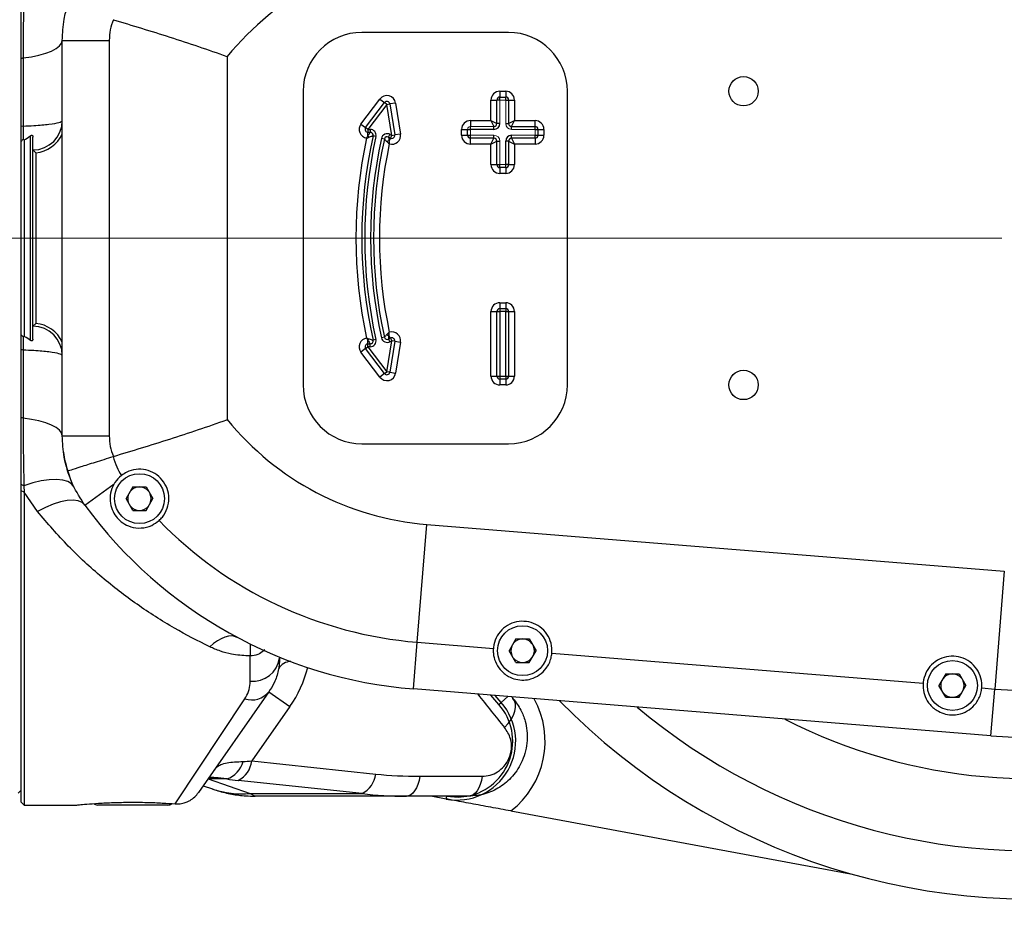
# Model space of a CAD drawing. Header units: millimetres. Extents: x -7 to 844, y 0 to 594.
# Tile 111 of 137: x 537 to 593, y 165 to 216. Entities that reach past the tile are written whole.
import ezdxf

# ---------------------------------------------------------------- set-up
doc = ezdxf.new("R2010")
doc.units = ezdxf.units.MM
doc.styles.add('SLDTEXTSTYLE2', font='HYSWLONGFANGSONG.TTF', dxfattribs={"bigfont": 'bigfont'})
doc.styles.add('SLDTEXTSTYLE3', font='HYSWLONGFANGSONG.TTF')
doc.dimstyles.new('SLDDIMSTYLE14', dxfattribs={"dimtxt": 9.875366, "dimasz": 4.884615, "dimexe": 0, "dimexo": 0.0625, "dimgap": 2.468842, "dimtad": 0, "dimtih": 1, "dimtoh": 1, "dimlfac": 5, "dimrnd": 1e-09, "dimzin": 12, "dimdsep": 46, "dimtxsty": 'SLDTEXTSTYLE3', "dimblk1": 'NONE', "dimblk2": 'NONE', "dimsah": 1, "dimcen": 0, "dimadec": 0, "dimazin": 3, "dimtfac": 1, "dimtdec": 3, "dimtmove": 0, "dimatfit": 3, "dimldrblk": 'NONE', "dimfxl": 1, "dimfrac": 2, "dimtolj": 1, "dimtzin": 12, "dimarcsym": 0})
doc.dimstyles.new('SLDDIMSTYLE5', dxfattribs={"dimtxt": 9.875366, "dimasz": 4.884615, "dimexe": 0, "dimexo": 0.0625, "dimgap": 2.468842, "dimtad": 2, "dimlfac": 3, "dimrnd": 1e-09, "dimzin": 12, "dimdsep": 46, "dimtxsty": 'SLDTEXTSTYLE3', "dimsah": 1, "dimcen": 0.09, "dimadec": 0, "dimazin": 3, "dimtfac": 1, "dimtdec": 3, "dimtmove": 0, "dimatfit": 0, "dimfxl": 1, "dimfrac": 2, "dimtolj": 1, "dimtzin": 12, "dimarcsym": 0})
doc.dimstyles.new('SLDDIMSTYLE8', dxfattribs={"dimtxt": 9.875366, "dimasz": 4.884615, "dimexe": 0, "dimexo": 0.0625, "dimgap": 2.468842, "dimtad": 0, "dimtih": 1, "dimtoh": 1, "dimlfac": 3, "dimrnd": 1e-09, "dimzin": 12, "dimdsep": 46, "dimtxsty": 'SLDTEXTSTYLE3', "dimblk1": 'NONE', "dimblk2": 'NONE', "dimsah": 1, "dimcen": 0, "dimadec": 0, "dimazin": 3, "dimtol": 1, "dimtp": 0.015, "dimtfac": 1, "dimtdec": 3, "dimtmove": 0, "dimatfit": 3, "dimldrblk": 'NONE', "dimfxl": 1, "dimfrac": 2, "dimtolj": 1, "dimtzin": 12, "dimarcsym": 0})

# ---------------------------------------------------------------- blocks, each defined once
blk = doc.blocks.new('_D_20')
at = {"color": 7, "linetype": 'Continuous', "lineweight": 18}
for p, q in [((511.823, 209.279), (511.823, 152.709)), ((517.157, 207.123), (517.157, 152.709)), ((511.823, 153.709), (502.43, 153.709)), ((511.823, 153.709), (517.157, 153.709)), ((517.157, 153.709), (530.137, 153.709))]:
    blk.add_line(p, q, dxfattribs=at)
for points in [[(511.823, 153.709), (506.939, 154.46), (506.939, 152.957)], [(517.157, 153.709), (522.041, 152.957), (522.041, 154.46)]]:
    blk.add_solid(points, dxfattribs=at)
at = {"color": 7, "linetype": 'Continuous', "lineweight": 18, "insert": (521.493, 165.646), "char_height": 9.2604, "attachment_point": 1, "style": 'SLDTEXTSTYLE3'}
blk.add_mtext('16', dxfattribs=at)
blk = doc.blocks.new('SW_CENTERMARKSYMBOL_4')
at = {"color": 0, "linetype": 'Continuous', "lineweight": 18}
blk.add_line((-1.667, 0), (-86.516, 0), dxfattribs=at)
blk = doc.blocks.new('_D_28')
at = {"color": 7, "linetype": 'Continuous', "lineweight": 18}
blk.add_line((754.604, 285.289), (748.254, 285.289), dxfattribs=at)
at = {"color": 7, "linetype": 'Continuous', "lineweight": 18, "char_height": 9.2604, "attachment_point": 1}
for s, insert, style in [('10H7深15', (669.173, 320.457), 'SLDTEXTSTYLE2'), ('%%c', (657.557, 320.457), 'SLDTEXTSTYLE3'), ('Depth 15', (665.328, 308.23), 'SLDTEXTSTYLE3')]:
    blk.add_mtext(s, dxfattribs=dict(at, insert=insert, style=style))
blk = doc.blocks.new('_None')
blk = doc.blocks.new('_D_46')
at = {"color": 7, "linetype": 'Continuous', "lineweight": 18}
blk.add_line((688.896, 334.435), (722.792, 334.435), dxfattribs=at)
at = {"color": 7, "linetype": 'Continuous', "lineweight": 18, "attachment_point": 1}
for s, insert, char_height, style in [('通', (714.149, 346.373), 9.26, 'SLDTEXTSTYLE2'), ('8-', (690.483, 346.373), 9.2604, 'SLDTEXTSTYLE3'), ('M20', (700.893, 346.373), 9.2604, 'SLDTEXTSTYLE3')]:
    blk.add_mtext(s, dxfattribs=dict(at, insert=insert, char_height=char_height, style=style))

msp = doc.modelspace()

# ---------------------------------------------------------------- linework, layer by layer
at = {"color": 7, "linetype": 'Continuous', "lineweight": 25}
for p, q in [((542.382644, 216.015019), (542.388813, 216.013138)), ((564.823192, 215.289536), (556.489858, 215.289536)), ((539.489858, 214.842891), (542.153064, 214.842891)), ((539.489858, 192.402847), (539.489858, 214.842891)), ((542.153064, 214.842891), (542.153064, 192.402847)), ((537.267636, 213.845305), (537.156525, 213.795426)), ((537.156525, 209.948361), (537.156525, 213.795426)), ((537.267636, 213.845305), (537.267636, 209.979377)), ((548.854343, 213.923592), (548.854343, 193.322146)), ((553.156525, 211.956202), (553.156525, 195.289536)), ((564.323192, 211.956202), (564.656525, 211.956202)), ((564.323192, 211.956202), (564.323192, 211.622869)), ((564.656525, 211.956202), (564.656525, 211.622869)), ((568.156525, 195.289536), (568.156525, 211.956202)), ((556.443232, 210.091169), (557.517062, 211.51081)), ((556.709079, 209.89008), (557.782909, 211.309721)), ((557.517062, 211.51081), (557.782909, 211.309721)), ((557.915832, 211.209177), (557.782909, 211.309721)), ((558.409818, 211.286496), (558.080494, 211.23495)), ((558.409818, 211.286496), (558.68541, 209.525755)), ((563.823192, 210.289536), (563.823192, 211.456202)), ((563.823192, 211.456202), (564.156525, 211.456202)), ((564.323192, 211.456202), (564.156525, 211.456202)), ((564.156525, 210.122869), (564.156525, 211.456202)), ((564.323192, 211.456202), (564.323192, 211.622869)), ((564.323192, 211.622869), (564.656525, 211.622869)), ((564.656525, 211.456202), (564.656525, 211.622869)), ((564.656525, 211.456202), (564.823192, 211.456202)), ((564.823192, 211.456202), (564.823192, 210.122869)), ((564.823192, 211.456202), (565.156525, 211.456202)), ((565.156525, 211.456202), (565.156525, 210.289536)), ((557.915832, 211.209177), (556.842002, 209.789536)), ((557.915832, 211.209177), (558.080494, 211.23495)), ((558.191424, 209.448436), (557.915832, 211.209177)), ((558.080494, 211.23495), (558.356086, 209.474209)), ((562.656525, 210.289536), (562.656525, 209.956202)), ((562.656525, 210.289536), (563.823192, 210.289536)), ((563.823192, 210.289536), (564.156525, 210.122869)), ((563.823192, 210.289536), (563.989858, 209.956202)), ((564.823192, 210.122869), (565.156525, 210.289536)), ((564.989858, 209.956202), (565.156525, 210.289536)), ((565.156525, 210.289536), (566.323192, 210.289536)), ((566.323192, 209.956202), (566.323192, 210.289536)), ((537.267636, 209.979377), (537.156525, 209.948361)), ((556.443232, 210.091169), (556.709079, 209.89008)), ((556.842002, 209.789536), (556.709079, 209.89008)), ((556.842002, 209.789536), (556.964923, 209.789536)), ((556.842002, 209.789536), (556.842002, 209.622869)), ((556.964923, 209.622869), (556.842002, 209.622869)), ((556.842002, 209.425294), (556.842002, 209.622869)), ((556.964923, 209.789536), (556.964923, 209.622869)), ((562.156525, 209.789536), (562.489858, 209.789536)), ((562.156525, 209.456202), (562.156525, 209.789536)), ((562.489858, 209.456202), (562.489858, 209.789536)), ((562.489858, 209.789536), (562.656525, 209.789536)), ((562.656525, 209.789536), (562.656525, 209.956202)), ((563.989858, 209.789536), (562.656525, 209.789536)), ((563.989858, 209.789536), (563.989858, 209.956202)), ((564.323192, 210.122869), (564.156525, 210.122869)), ((564.656525, 210.122869), (564.823192, 210.122869)), ((564.989858, 209.789536), (564.989858, 209.956202)), ((564.989858, 209.956202), (566.323192, 209.956202)), ((566.323192, 209.789536), (566.323192, 209.956202)), ((566.323192, 209.789536), (566.489858, 209.789536)), ((566.489858, 209.789536), (566.489858, 209.456202)), ((566.489858, 209.789536), (566.823192, 209.789536)), ((566.823192, 209.789536), (566.823192, 209.456202)), ((537.156525, 198.12537), (537.156525, 209.12037)), ((537.274078, 209.227839), (537.323192, 209.197254)), ((537.323192, 209.197254), (537.323192, 198.048483)), ((537.689858, 197.820882), (537.689858, 209.424856)), ((557.290285, 209.383738), (557.127604, 209.41997)), ((557.771342, 209.243586), (557.608616, 209.279617)), ((558.01209, 209.354832), (558.090112, 209.502108)), ((558.113402, 209.30116), (558.01209, 209.354832)), ((558.113402, 209.30116), (558.031858, 209.147236)), ((558.090112, 209.502108), (558.191424, 209.448436)), ((558.113402, 209.30116), (558.191424, 209.448436)), ((558.191424, 209.448436), (558.356086, 209.474209)), ((558.68541, 209.525755), (558.356086, 209.474209)), ((562.156525, 209.456202), (562.489858, 209.456202)), ((562.489858, 209.456202), (562.656525, 209.456202)), ((562.656525, 209.289536), (562.656525, 209.456202)), ((563.989858, 209.289536), (562.656525, 209.289536)), ((562.656525, 208.956202), (562.656525, 209.289536)), ((563.823192, 208.956202), (563.989858, 209.289536)), ((563.823192, 208.956202), (564.156525, 209.122869)), ((563.989858, 209.289536), (563.989858, 209.456202)), ((564.156525, 207.789536), (564.156525, 209.122869)), ((564.156525, 209.122869), (564.323192, 209.122869)), ((564.823192, 209.122869), (564.656525, 209.122869)), ((564.656525, 207.789536), (564.656525, 209.122869)), ((564.823192, 209.122869), (564.823192, 207.789536)), ((564.823192, 209.122869), (565.156525, 208.956202)), ((564.989858, 209.289536), (564.989858, 209.456202)), ((566.323192, 209.289536), (564.989858, 209.289536)), ((564.989858, 209.289536), (565.156525, 208.956202)), ((566.323192, 209.289536), (566.323192, 209.456202)), ((566.323192, 209.456202), (566.489858, 209.456202)), ((566.323192, 209.289536), (566.323192, 208.956202)), ((566.489858, 209.456202), (566.823192, 209.456202)), ((537.823192, 198.622869), (537.823192, 208.622869)), ((537.989858, 208.463794), (537.823192, 208.622869)), ((537.989858, 208.463794), (537.989858, 198.781944)), ((563.823192, 208.956202), (562.656525, 208.956202)), ((563.823192, 207.789536), (563.823192, 208.956202)), ((566.323192, 208.956202), (565.156525, 208.956202)), ((565.156525, 208.956202), (565.156525, 207.789536)), ((563.823192, 207.789536), (564.156525, 207.789536)), ((564.156525, 207.789536), (564.323192, 207.789536)), ((564.323192, 207.622869), (564.323192, 207.789536)), ((564.656525, 207.622869), (564.323192, 207.622869)), ((564.323192, 207.622869), (564.323192, 207.289536)), ((564.656525, 207.622869), (564.656525, 207.789536)), ((564.823192, 207.789536), (564.656525, 207.789536)), ((564.656525, 207.622869), (564.656525, 207.289536)), ((564.823192, 207.789536), (565.156525, 207.789536)), ((564.656525, 207.289536), (564.323192, 207.289536)), ((564.323192, 199.956202), (564.656525, 199.956202)), ((564.323192, 199.956202), (564.323192, 199.622869)), ((564.323192, 199.622869), (564.323192, 199.456202)), ((564.323192, 199.622869), (564.656525, 199.622869)), ((564.656525, 199.956202), (564.656525, 199.622869)), ((564.656525, 199.622869), (564.656525, 199.456202)), ((563.823192, 195.789536), (563.823192, 199.456202)), ((563.823192, 199.456202), (564.156525, 199.456202)), ((564.156525, 195.789536), (564.156525, 199.456202)), ((564.156525, 199.456202), (564.323192, 199.456202)), ((564.323192, 199.456202), (564.323192, 195.789536)), ((564.656525, 199.456202), (564.323192, 199.456202)), ((564.656525, 195.789536), (564.656525, 199.456202)), ((564.656525, 199.456202), (564.823192, 199.456202)), ((564.823192, 199.456202), (564.823192, 195.789536)), ((564.823192, 199.456202), (565.156525, 199.456202)), ((565.156525, 199.456202), (565.156525, 195.789536)), ((537.989858, 198.781944), (537.823192, 198.622869)), ((537.323192, 198.048483), (537.274077, 198.017898)), ((557.290285, 197.861999), (557.127604, 197.825767)), ((557.771342, 198.002152), (557.608616, 197.966121)), ((558.01209, 197.890906), (558.113402, 197.944578)), ((558.01209, 197.890906), (558.090112, 197.74363)), ((558.113402, 197.944578), (558.031858, 198.098502)), ((558.113402, 197.944578), (558.191424, 197.797302)), ((537.267636, 197.266361), (537.156525, 197.297377)), ((537.156525, 193.450312), (537.156525, 197.297377)), ((556.709079, 197.355658), (556.443232, 197.154569)), ((556.709079, 197.355658), (556.842002, 197.456202)), ((557.782909, 195.936017), (556.709079, 197.355658)), ((556.842002, 197.622869), (556.842002, 197.820444)), ((556.842002, 197.456202), (556.842002, 197.622869)), ((556.842002, 197.622869), (556.964923, 197.622869)), ((556.842002, 197.456202), (557.915832, 196.036561)), ((556.964923, 197.456202), (556.842002, 197.456202)), ((556.964923, 197.456202), (556.964923, 197.622869)), ((557.915832, 196.036561), (558.191424, 197.797302)), ((558.356086, 197.771529), (558.080494, 196.010788)), ((558.191424, 197.797302), (558.090112, 197.74363)), ((558.356086, 197.771529), (558.191424, 197.797302)), ((558.356086, 197.771529), (558.68541, 197.719983)), ((558.68541, 197.719983), (558.409818, 195.959242)), ((537.267636, 197.266361), (537.267636, 193.400433)), ((557.517062, 195.734928), (556.443232, 197.154569)), ((557.782909, 195.936017), (557.517062, 195.734928)), ((557.782909, 195.936017), (557.915832, 196.036561)), ((558.080494, 196.010788), (557.915832, 196.036561)), ((558.080494, 196.010788), (558.409818, 195.959242)), ((563.823192, 195.789536), (564.156525, 195.789536)), ((564.156525, 195.789536), (564.323192, 195.789536)), ((564.323192, 195.789536), (564.323192, 195.622869)), ((564.323192, 195.789536), (564.656525, 195.789536)), ((564.656525, 195.622869), (564.323192, 195.622869)), ((564.323192, 195.622869), (564.323192, 195.289536)), ((564.656525, 195.789536), (564.656525, 195.622869)), ((564.656525, 195.789536), (564.823192, 195.789536)), ((564.656525, 195.622869), (564.656525, 195.289536)), ((564.823192, 195.789536), (565.156525, 195.789536)), ((564.656525, 195.289536), (564.323192, 195.289536)), ((537.267636, 193.400433), (537.156525, 193.450312)), ((539.489858, 192.402847), (542.153064, 192.402847)), ((556.489858, 191.956202), (564.823192, 191.956202)), ((542.388813, 191.2326), (542.382644, 191.230719)), ((537.315255, 189.566855), (537.156525, 189.643)), ((537.156525, 189.283736), (537.156525, 189.643)), ((537.315255, 189.566855), (537.323192, 189.209053)), ((540.776408, 188.465997), (542.429522, 189.675648)), ((543.492403, 189.505421), (543.107503, 188.838754)), ((543.492403, 189.505421), (544.249269, 189.505421)), ((544.249269, 189.505421), (544.634169, 188.838754)), ((537.323192, 189.209053), (537.156525, 189.283736)), ((537.156525, 171.622869), (537.156525, 189.283736)), ((538.08635, 188.105582), (537.323192, 189.209053)), ((537.323192, 189.209053), (537.323192, 171.456202)), ((543.492403, 188.172087), (543.107503, 188.838754)), ((544.249269, 188.172087), (544.634169, 188.838754)), ((543.492403, 188.172087), (544.249269, 188.172087)), ((559.630993, 180.694636), (560.17251, 187.374)), ((560.17251, 187.374), (592.957022, 184.716054)), ((592.957022, 184.716054), (592.415505, 178.036691)), ((559.415784, 178.04014), (559.630993, 180.694636)), ((559.630993, 180.694636), (563.956202, 180.343978)), ((565.239261, 180.879415), (564.854361, 180.212748)), ((565.239261, 180.879415), (565.996127, 180.879415)), ((565.996127, 180.879415), (566.381028, 180.212748)), ((565.239261, 179.546081), (564.854361, 180.212748)), ((565.996127, 179.546081), (566.381028, 180.212748)), ((567.278627, 180.074618), (588.351786, 178.366149)), ((550.156525, 178.487535), (550.156525, 179.918603)), ((551.823192, 179.84613), (551.823192, 179.789884)), ((565.239261, 179.546081), (565.996127, 179.546081)), ((589.634845, 178.901586), (589.249944, 178.234919)), ((589.634845, 178.901586), (590.391711, 178.901586)), ((590.391711, 178.901586), (590.776611, 178.234919)), ((551.219909, 177.877311), (547.219182, 172.166582)), ((551.219909, 177.877311), (552.412693, 177.04169)), ((592.200296, 175.382195), (559.415784, 178.04014)), ((589.634845, 177.568253), (589.249944, 178.234919)), ((590.391711, 177.568253), (590.776611, 178.234919)), ((591.674211, 178.09679), (592.415505, 178.036691)), ((592.200296, 175.382195), (592.415505, 178.036691)), ((545.898306, 171.522664), (549.854884, 177.478992)), ((564.274133, 177.158345), (563.822659, 177.682861)), ((564.399509, 177.268156), (564.05751, 177.663821)), ((564.274133, 177.158345), (564.399509, 177.268156)), ((565.000912, 177.587336), (565.069663, 177.501433)), ((589.634845, 177.568253), (590.391711, 177.568253)), ((552.412693, 177.04169), (550.24975, 173.954256)), ((550.24975, 173.954256), (557.28241, 173.210995)), ((548.827171, 172.933212), (547.779359, 172.933212)), ((547.779359, 172.933212), (550.159207, 172.108125)), ((556.513776, 172.108125), (549.481117, 172.851386)), ((559.786739, 173.084393), (563.327679, 173.084393)), ((536.989858, 172.122869), (537.156525, 172.289536)), ((547.485484, 172.546707), (548.016429, 172.364629)), ((537.156525, 171.622869), (537.323192, 171.456202)), ((550.159207, 172.108125), (556.513776, 172.108125)), ((550.159207, 172.108125), (550.429812, 171.956202)), ((559.018106, 171.956202), (550.429812, 171.956202)), ((562.559046, 171.956202), (559.018106, 171.956202)), ((561.286157, 171.794112), (560.409166, 171.956202)), ((537.323192, 171.456202), (540.323339, 171.456202)), ((545.489858, 171.456202), (541.489858, 171.456202)), ((564.950868, 171.116781), (584.23185, 167.553169))]:
    msp.add_line(p, q, dxfattribs=at)
at = {"color": 7, "linetype": 'Continuous', "lineweight": 18}
for p, q in [((564.656525, 211.456202), (564.323192, 211.456202)), ((564.323192, 211.456202), (564.323192, 210.122869)), ((564.656525, 210.122869), (564.656525, 211.456202)), ((562.656525, 209.956202), (563.989858, 209.956202)), ((562.656525, 209.789536), (562.656525, 209.456202)), ((566.323192, 209.789536), (564.989858, 209.789536)), ((566.323192, 209.456202), (566.323192, 209.789536)), ((562.656525, 209.456202), (563.989858, 209.456202)), ((564.323192, 209.122869), (564.323192, 207.789536)), ((564.989858, 209.456202), (566.323192, 209.456202)), ((564.323192, 207.789536), (564.656525, 207.789536))]:
    msp.add_line(p, q, dxfattribs=at)
at = {"color": 8, "linetype": 'Continuous', "lineweight": 25}
for p, q in [((551.828272, 179.844065), (551.823192, 179.789884)), ((564.399509, 177.268156), (564.784009, 177.604921)), ((561.286157, 171.794112), (561.316115, 171.956202))]:
    msp.add_line(p, q, dxfattribs=at)
at = {"color": 7, "linetype": 'Continuous', "lineweight": 25, "flags": 128}
for points in [[(537.267636, 213.845305), (537.736169, 213.911147), (538.167377, 213.999006), (538.551069, 214.106805), (538.87818, 214.231997), (539.140981, 214.371624), (539.33326, 214.522387), (539.450476, 214.680723), (539.489858, 214.842891)], [(537.156525, 209.12037), (537.186399, 209.147675), (537.216273, 209.174984), (537.274078, 209.227839)], [(537.274077, 198.017899), (537.244207, 198.045213), (537.214335, 198.072525), (537.156524, 198.125369)], [(539.489858, 192.402847), (539.450476, 192.565015), (539.33326, 192.723351), (539.140981, 192.874114), (538.87818, 193.013741), (538.551069, 193.138933), (538.167377, 193.246732), (537.736169, 193.334591), (537.267636, 193.400433)], [(540.156525, 189.496915), (540.018897, 189.676218), (539.802767, 189.810756), (539.514063, 189.896839), (539.160703, 189.932105), (538.752377, 189.915588), (538.300285, 189.847741), (537.816824, 189.730424), (537.315255, 189.566855)], [(540.776408, 188.465997), (540.614389, 188.615099), (540.387597, 188.709945), (540.101842, 188.748105), (539.764445, 188.728602), (539.384053, 188.651935), (538.97041, 188.520069), (538.534116, 188.336382), (538.08635, 188.105582)], [(549.425325, 180.968403), (549.273768, 181.02624), (549.105065, 181.047734), (548.921262, 181.032626), (548.724584, 180.981099), (548.517414, 180.893776), (548.302262, 180.771716), (548.081735, 180.616398), (547.858503, 180.429702)], [(564.592683, 175.857008), (564.793793, 176.079058), (564.962343, 176.311733), (565.092675, 176.547219), (565.180412, 176.777611), (565.222608, 176.995173), (565.217847, 177.1926), (565.166288, 177.363263), (565.069663, 177.501433)], [(559.786739, 173.084393), (559.736929, 172.847014), (559.669833, 172.628292), (559.587065, 172.433486), (559.490615, 172.267281), (559.382803, 172.133673), (559.266222, 172.035876), (559.143674, 171.976241), (559.018106, 171.956202)], [(563.327679, 173.084393), (563.277868, 172.847014), (563.210772, 172.628292), (563.128004, 172.433486), (563.031555, 172.267281), (562.923743, 172.133673), (562.807161, 172.035876), (562.684613, 171.976241), (562.559046, 171.956202)], [(561.316448, 171.958003), (561.965788, 171.906124), (562.457682, 171.956202)]]:
    msp.add_lwpolyline(points, dxfattribs=at)
at = {"color": 7, "linetype": 'Continuous', "lineweight": 25}
for centre, radius in [((578.156525, 211.956202), 0.833333), ((578.156525, 195.289536), 0.833333), ((543.870836, 188.838754), 1.416667), ((565.617694, 180.212748), 1.416667), ((590.013278, 178.234919), 1.416667)]:
    msp.add_circle(centre, radius, dxfattribs=at)
for centre, radius, start, end in [((594.489858, 203.622869), 18.968849, 34.4851164, 94.6350157), ((561.489858, 203.622869), 16.302182, 94.6350157, 140.8123985), ((556.489858, 211.956202), 3.333333, 90, 180), ((564.823192, 211.956202), 3.333333, 0, 90), ((564.323192, 211.456202), 0.5, 90, 180), ((564.656525, 211.456202), 0.5, 0, 90), ((557.915832, 211.209177), 0.5, 8.8957998, 142.8957998), ((557.915832, 211.209177), 0.166667, 8.8957998, 142.8957998), ((564.323192, 211.456202), 0.166667, 90, 180), ((564.656525, 211.456202), 0.166667, 0, 90), ((537.823192, 210.289536), 1.666667, 270, 0), ((562.656525, 209.789536), 0.5, 90, 180), ((566.323192, 209.789536), 0.5, 0, 90), ((556.842002, 209.789536), 0.5, 142.8957998, 260.4850074), ((556.842002, 209.789536), 0.166667, 142.8957998, 270), ((556.964923, 209.456202), 0.333333, 347.4441422, 90), ((556.964923, 209.456202), 0.166667, 347.4441422, 90), ((563.989858, 210.122869), 0.333333, 270, 0), ((563.989858, 210.122869), 0.166667, 270, 0), ((564.989858, 210.122869), 0.166667, 180, 270), ((566.323192, 209.789536), 0.166667, 0, 90), ((537.823192, 210.289536), 1.833333, 275.2159086, 335.3800227), ((583.156525, 203.622869), 27, 167.8699523, 192.1300477), ((583.156525, 203.622869), 26.666667, 167.4441422, 192.5558578), ((583.156525, 203.622869), 26.5, 167.4441422, 192.5558578), ((556.40866, 209.008338), 0.601363, 33.810098, 43.8960295), ((583.156525, 203.622869), 26.166667, 167.5151511, 192.4848489), ((583.156525, 203.622869), 26, 167.5151511, 192.4848489), ((557.934067, 209.207556), 0.333333, 62.0866796, 167.5151511), ((557.934067, 209.207556), 0.166667, 62.0866796, 167.5151511), ((558.189038, 208.658598), 0.513296, 107.8314094, 122.0251362), ((558.191424, 209.448436), 0.5, 253.8816547, 8.8957998), ((558.191424, 209.448436), 0.166667, 242.0866796, 8.8957998), ((562.656525, 209.456202), 0.5, 180, 270), ((562.656525, 209.456202), 0.166667, 180, 270), ((563.989858, 209.122869), 0.166667, 0, 90), ((564.989858, 209.122869), 0.333333, 90, 180), ((564.989858, 209.122869), 0.166667, 90, 180), ((566.323192, 209.456202), 0.166667, 270, 0), ((566.323192, 209.456202), 0.5, 270, 0), ((583.156525, 203.622869), 25.666667, 167.9798661, 192.0201339), ((564.323192, 207.789536), 0.5, 180, 270), ((564.323192, 207.789536), 0.166667, 180, 270), ((564.656525, 207.789536), 0.166667, 270, 0), ((564.656525, 207.789536), 0.5, 270, 0), ((564.323192, 199.456202), 0.5, 90, 180), ((564.323192, 199.456202), 0.166667, 90, 180), ((564.656525, 199.456202), 0.5, 0, 90), ((564.656525, 199.456202), 0.166667, 0, 90), ((537.823192, 196.956202), 1.666667, 0, 90), ((537.823192, 196.956202), 1.833333, 24.6199773, 84.7840914), ((556.842002, 197.456202), 0.5, 99.5149926, 217.1042002), ((556.40866, 198.2374), 0.601363, 316.1039705, 326.189902), ((556.964923, 197.789536), 0.333333, 270, 12.5558578), ((557.934067, 198.038182), 0.333333, 192.4848489, 297.9133204), ((557.934067, 198.038182), 0.166667, 192.4848489, 297.9133204), ((558.189038, 198.58714), 0.513296, 237.9748638, 252.1685906), ((558.191424, 197.797302), 0.5, 351.1042002, 106.1183453), ((558.191424, 197.797302), 0.166667, 351.1042002, 117.9133204), ((556.842002, 197.456202), 0.166667, 90, 217.1042002), ((556.964923, 197.789536), 0.166667, 270, 12.5558578), ((557.915832, 196.036561), 0.5, 217.1042002, 351.1042002), ((557.915832, 196.036561), 0.166667, 217.1042002, 351.1042002), ((564.323192, 195.789536), 0.5, 180, 270), ((564.323192, 195.789536), 0.166667, 180, 270), ((564.656525, 195.789536), 0.166667, 270, 0), ((564.656525, 195.789536), 0.5, 270, 0), ((556.489858, 195.289536), 3.333333, 180, 270), ((564.823192, 195.289536), 3.333333, 270, 0), ((561.489858, 203.622869), 16.302182, 219.1876015, 265.3649843), ((546.156525, 192.402847), 6.666667, 187.4794173, 200.1482452), ((543.870836, 188.838754), 0.666667, 90, 142.5679799), ((543.870836, 188.838754), 0.666667, 37.4320201, 90), ((543.870836, 188.838754), 0.666667, 157.4320201, 202.5679799), ((543.870836, 188.838754), 0.666667, 337.4320201, 22.5679799), ((561.489858, 203.622869), 25.666667, 216.1944475, 265.3649843), ((543.870836, 188.838754), 0.666667, 217.4320201, 270), ((543.870836, 188.838754), 0.666667, 270, 322.5679799), ((594.489858, 203.622869), 28.333333, 265.3649843, 327.7957725), ((594.489858, 203.622869), 37.5, 224.4389209, 335.8649444), ((594.489858, 203.622869), 30.666667, 242.8700021, 329.9037269), ((561.489858, 203.622869), 23.003461, 224.1524555, 265.3649843), ((594.489858, 203.622869), 25.670128, 265.3649843, 316.2790999), ((565.617694, 180.212748), 0.666667, 90, 142.5679799), ((565.617694, 180.212748), 0.666667, 37.4320201, 90), ((565.617694, 180.212748), 0.666667, 157.4320201, 202.5679799), ((565.617694, 180.212748), 0.666667, 337.4320201, 22.5679799), ((550.318775, 179.997521), 1.518678, 263.8670334, 352.1417694), ((565.617694, 180.212748), 0.666667, 217.4320201, 270), ((565.617694, 180.212748), 0.666667, 270, 322.5679799), ((590.013278, 178.234919), 0.666667, 90, 142.5679799), ((590.013278, 178.234919), 0.666667, 37.4320201, 90), ((590.013278, 178.234919), 0.666667, 157.4320201, 202.5679799), ((590.013278, 178.234919), 0.666667, 337.4320201, 22.5679799), ((550.244382, 178.682301), 1.264777, 252.0637555, 320.471055), ((590.013278, 178.234919), 0.666667, 217.4320201, 270), ((590.013278, 178.234919), 0.666667, 270, 322.5679799), ((561.89198, 175.07193), 3.333333, 259.5284635, 41.2135835), ((561.89198, 175.07193), 3.166667, 281.5574132, 41.2135835), ((548.366831, 174.293658), 1.436219, 288.6945071, 345.1127219), ((548.799776, 174.14552), 1.462534, 297.7661025, 352.4856051), ((555.832435, 173.402258), 1.462534, 297.7661025, 352.4856051), ((545.854157, 173.122869), 1.666667, 302.3327979, 324.9863276), ((541.489858, 171.789536), 0.333333, 230.2790329, 270), ((545.489858, 171.789536), 0.333333, 270, 309.1783171)]:
    msp.add_arc(centre, radius, start, end, dxfattribs=at)
at = {"color": 7, "linetype": 'Continuous', "lineweight": 18}
for centre, radius, start, end in [((562.656525, 209.789536), 0.166667, 90, 180), ((564.989858, 210.122869), 0.333333, 180, 270), ((563.989858, 209.122869), 0.333333, 0, 90)]:
    msp.add_arc(centre, radius, start, end, dxfattribs=at)
at = {"color": 8, "linetype": 'Continuous', "lineweight": 25}
for centre, radius, start, end in [((594.489858, 203.622869), 34.766667, 229.9480803, 330.312532), ((694.789136, 179.147702), 144.634666, 179.42809487, 179.69461266), ((552.453673, 178.816171), 0.780196, 89.3911196, 151.3934222), ((546.952592, 180.866836), 6.666667, 324.9863276, 346.0278038), ((561.89198, 175.07193), 5, 307.7181486, 28.8474232), ((549.685309, 177.305427), 5.218863, 251.3403531, 275.2099105)]:
    msp.add_arc(centre, radius, start, end, dxfattribs=at)
msp.add_ellipse((596.028114, 202.545224), major_axis=(33.781508, -23.666082), ratio=0.999740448, start_param=4.3981058, end_param=4.456664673, dxfattribs=at)
at = {"color": 7, "linetype": 'Continuous', "lineweight": 25}
for centre, major_axis, ratio, start_param, end_param in [((553.429142, 175.221311), (4.777177, 1.087098), 0.149488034, 3.801591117, 3.950685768), ((553.429142, 173.579965), (6.136044, 0.090594), 0.142920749, 3.862234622, 4.011329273), ((565.624766, 181.417726), (15.932148, 3.885499), 0.462716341, 4.052797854, 4.227330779), ((564.856133, 181.956202), (15.782916, 5.223767), 0.540277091, 3.988220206, 4.162753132)]:
    msp.add_ellipse(centre, major_axis=major_axis, ratio=ratio, start_param=start_param, end_param=end_param, dxfattribs=at)
for points in [[(537.156525, 213.795426), (537.156525, 214.445085), (537.156525, 215.744402), (537.156525, 216.983292), (537.156525, 217.602737)], [(537.156525, 189.643), (537.156525, 190.262446), (537.156525, 191.501336), (537.156525, 192.800653), (537.156525, 193.450312)]]:
    msp.add_open_spline(points, degree=3, dxfattribs=at)
for points, knots in [([(537.315255, 217.678883), (537.305626, 217.267835), (537.286222, 216.439558), (537.270694, 215.158266), (537.268654, 214.282409), (537.267636, 213.845305)], [0, 0, 0, 0, 0.330439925, 0.665850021, 1, 1, 1, 1]), ([(539.489858, 214.842891), (539.50838, 215.247191), (539.539331, 215.922793), (539.721089, 216.572783), (539.794078, 216.8338)], [0, 0, 0, 0, 0.598428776, 1, 1, 1, 1]), ([(542.388813, 216.013138), (542.321017, 215.825676), (542.184361, 215.447809), (542.16355, 215.045574), (542.153064, 214.842891)], [0, 0, 0, 0, 0.4961060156, 1, 1, 1, 1]), ([(542.388813, 216.013138), (543.45638, 215.690377), (545.601658, 215.041789), (547.763977, 214.311605), (548.846014, 213.926556), (548.854343, 213.923592)], [0, 0, 0, 0, 0.495704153, 0.9961182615, 1, 1, 1, 1]), ([(537.267636, 209.979377), (537.474254, 209.988379), (538.032104, 210.012686), (538.78164, 210.08081), (539.376043, 210.180656), (539.451954, 210.253275), (539.489858, 210.289536)], [0, 0, 0, 0, 0.163752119, 0.442116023, 0.721435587, 1, 1, 1, 1]), ([(537.156525, 209.12037), (537.156525, 209.212132), (537.156525, 209.455998), (537.156525, 209.759229), (537.156525, 209.948361)], [0, 0, 0, 0, 0.37627912, 1, 1, 1, 1]), ([(537.267636, 209.979377), (537.268261, 209.830139), (537.269416, 209.554208), (537.27261, 209.330538), (537.274077, 209.227839)], [0, 0, 0, 0, 0.540850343, 1, 1, 1, 1]), ([(556.842002, 209.425294), (556.864209, 209.461043), (556.903658, 209.524547), (556.941035, 209.58455), (556.961285, 209.617036), (556.963686, 209.620885), (556.964923, 209.622869)], [0, 0, 0, 0, 0.341835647, 0.607231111, 0.79748241, 1, 1, 1, 1]), ([(537.323192, 209.197254), (537.438406, 209.257704), (537.566616, 209.324973), (537.678516, 209.415663), (537.689858, 209.424856)], [0, 0, 0, 0, 0.898638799, 1, 1, 1, 1]), ([(537.689858, 209.424856), (537.698926, 209.43174), (537.715514, 209.444334), (537.741465, 209.455093), (537.763926, 209.457322), (537.784533, 209.451596), (537.805004, 209.434139), (537.820331, 209.401421), (537.822194, 209.372589), (537.823192, 209.357155)], [0, 0, 0, 0, 0.133690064, 0.244584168, 0.337467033, 0.43031494, 0.557896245, 0.763333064, 1, 1, 1, 1]), ([(537.823192, 208.622869), (537.823192, 208.620494), (537.823192, 208.615714), (537.823192, 208.708881), (537.823192, 208.974737), (537.823192, 209.239126), (537.823192, 209.357155)], [0, 0, 0, 0, 0.300176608, 0.604055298, 0.823240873, 1, 1, 1, 1]), ([(556.759349, 209.296414), (556.759778, 209.296981), (556.76098, 209.298569), (556.763209, 209.301536), (556.766931, 209.30653), (556.773493, 209.315461), (556.785932, 209.332895), (556.811262, 209.370189), (556.829442, 209.402779), (556.842002, 209.425294)], [0, 0, 0, 0, 0.013606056, 0.038118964, 0.071039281, 0.1328379, 0.250369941, 0.482093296, 1, 1, 1, 1]), ([(556.759349, 209.296414), (556.760034, 209.296604), (556.760781, 209.296812), (556.762024, 209.297157), (556.763646, 209.297609), (556.767173, 209.298595), (556.773833, 209.300468), (556.786112, 209.303965), (556.808742, 209.31057), (556.851444, 209.323518), (556.885709, 209.335231), (556.908325, 209.342962)], [0, 0, 0, 0, 0.013364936, 0.014574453, 0.024273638, 0.045029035, 0.083446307, 0.154409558, 0.285319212, 0.528298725, 1, 1, 1, 1]), ([(557.127604, 209.41997), (557.1254, 209.419202), (557.121126, 209.417712), (557.085053, 209.405112), (557.018425, 209.381795), (556.947979, 209.356948), (556.908325, 209.342962)], [0, 0, 0, 0, 0.202602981, 0.392890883, 0.658253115, 1, 1, 1, 1]), ([(557.771342, 209.243586), (557.772937, 209.241936), (557.776027, 209.238742), (557.802149, 209.211763), (557.847257, 209.165233), (557.893006, 209.118254), (557.916841, 209.093778)], [0, 0, 0, 0, 0.213124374, 0.412609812, 0.693965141, 1, 1, 1, 1]), ([(557.916841, 209.093778), (557.937093, 209.073607), (557.967462, 209.04336), (558.00711, 209.007537), (558.027938, 208.989244), (558.039265, 208.97947), (558.045413, 208.97421), (558.048809, 208.971319), (558.05093, 208.969517), (558.052071, 208.96855), (558.052613, 208.968091)], [0, 0, 0, 0, 0.480562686, 0.720606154, 0.849135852, 0.918654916, 0.95621771, 0.976464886, 0.988819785, 1, 1, 1, 1]), ([(558.01209, 209.354832), (558.012304, 209.352552), (558.012719, 209.348138), (558.01624, 209.310827), (558.02234, 209.246417), (558.028598, 209.181208), (558.031858, 209.147236)], [0, 0, 0, 0, 0.213224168, 0.412751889, 0.694065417, 1, 1, 1, 1]), ([(558.031858, 209.147236), (558.033086, 209.11592), (558.034827, 209.071564), (558.042985, 209.018104), (558.047328, 208.994073), (558.049742, 208.981845), (558.051062, 208.975425), (558.051749, 208.972149), (558.052058, 208.970691), (558.052303, 208.969538), (558.052464, 208.968786), (558.052613, 208.968091)], [0, 0, 0, 0, 0.539246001, 0.763785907, 0.8754877, 0.933715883, 0.964567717, 0.981023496, 0.98761657, 0.988556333, 1, 1, 1, 1]), ([(537.823192, 197.888583), (537.823192, 197.969508), (537.823192, 198.187998), (537.823192, 198.482267), (537.823192, 198.635463), (537.823192, 198.627297), (537.823192, 198.622869)], [0, 0, 0, 0, 0.118317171, 0.319447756, 0.630962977, 1, 1, 1, 1]), ([(537.156525, 197.297377), (537.156525, 197.486509), (537.156525, 197.78974), (537.156525, 198.033607), (537.156525, 198.12537)], [0, 0, 0, 0, 0.623719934, 1, 1, 1, 1]), ([(537.274077, 198.017898), (537.272611, 197.9152), (537.269416, 197.69153), (537.268261, 197.415599), (537.267636, 197.266361)], [0, 0, 0, 0, 0.459149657, 1, 1, 1, 1]), ([(537.689858, 197.820882), (537.585118, 197.896127), (537.467639, 197.980522), (537.337322, 198.041835), (537.323192, 198.048483)], [0, 0, 0, 0, 0.891571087, 1, 1, 1, 1]), ([(537.823192, 197.888583), (537.821158, 197.865206), (537.818401, 197.833507), (537.796205, 197.802679), (537.777223, 197.790746), (537.754896, 197.788415), (537.730751, 197.794164), (537.708576, 197.806212), (537.694963, 197.816881), (537.689858, 197.820882)], [0, 0, 0, 0, 0.355495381, 0.482031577, 0.60965463, 0.702677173, 0.79566486, 0.92338132, 1, 1, 1, 1]), ([(556.759349, 197.949323), (556.760034, 197.949133), (556.760781, 197.948926), (556.762024, 197.94858), (556.763646, 197.948129), (556.767173, 197.947143), (556.773833, 197.94527), (556.786112, 197.941773), (556.808742, 197.935168), (556.851444, 197.92222), (556.885709, 197.910507), (556.908325, 197.902776)], [0, 0, 0, 0, 0.013364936, 0.014574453, 0.024273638, 0.045029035, 0.083446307, 0.154409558, 0.285319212, 0.528298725, 1, 1, 1, 1]), ([(556.759349, 197.949323), (556.759778, 197.948757), (556.76098, 197.947168), (556.763209, 197.944201), (556.766931, 197.939208), (556.773493, 197.930277), (556.785932, 197.912843), (556.811262, 197.875548), (556.829442, 197.842959), (556.842002, 197.820444)], [0, 0, 0, 0, 0.013606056, 0.038118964, 0.071039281, 0.1328379, 0.250369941, 0.482093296, 1, 1, 1, 1]), ([(556.908325, 197.902776), (556.947979, 197.88879), (557.018425, 197.863942), (557.085053, 197.840626), (557.121126, 197.828026), (557.1254, 197.826536), (557.127604, 197.825767)], [0, 0, 0, 0, 0.3417468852, 0.6071091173, 0.797397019, 1, 1, 1, 1]), ([(557.771342, 198.002152), (557.772937, 198.003802), (557.776027, 198.006996), (557.802149, 198.033975), (557.847257, 198.080505), (557.893006, 198.127483), (557.916841, 198.15196)], [0, 0, 0, 0, 0.213124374, 0.412609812, 0.693965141, 1, 1, 1, 1]), ([(557.916841, 198.15196), (557.937093, 198.172131), (557.967462, 198.202378), (558.00711, 198.238201), (558.027938, 198.256494), (558.039265, 198.266268), (558.045413, 198.271528), (558.048809, 198.274419), (558.05093, 198.27622), (558.052071, 198.277187), (558.052613, 198.277647)], [0, 0, 0, 0, 0.480562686, 0.720606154, 0.849135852, 0.918654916, 0.95621771, 0.976464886, 0.988819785, 1, 1, 1, 1]), ([(558.01209, 197.890906), (558.012304, 197.893186), (558.012719, 197.8976), (558.01624, 197.93491), (558.02234, 197.99932), (558.028598, 198.06453), (558.031858, 198.098502)], [0, 0, 0, 0, 0.213224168, 0.412751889, 0.694065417, 1, 1, 1, 1]), ([(558.031858, 198.098502), (558.033086, 198.129818), (558.034827, 198.174174), (558.042985, 198.227634), (558.047328, 198.251665), (558.049742, 198.263893), (558.051062, 198.270313), (558.051749, 198.273589), (558.052058, 198.275047), (558.052303, 198.2762), (558.052464, 198.276952), (558.052613, 198.277647)], [0, 0, 0, 0, 0.539246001, 0.763785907, 0.8754877, 0.933715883, 0.964567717, 0.981023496, 0.98761657, 0.988556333, 1, 1, 1, 1]), ([(556.842002, 197.820444), (556.864209, 197.784695), (556.903658, 197.721191), (556.941035, 197.661187), (556.961285, 197.628702), (556.963686, 197.624853), (556.964923, 197.622869)], [0, 0, 0, 0, 0.3418356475, 0.6072311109, 0.7974824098, 1, 1, 1, 1]), ([(539.489858, 196.956202), (539.451954, 196.992463), (539.376043, 197.065082), (538.78164, 197.164928), (538.032104, 197.233052), (537.474254, 197.257358), (537.267636, 197.266361)], [0, 0, 0, 0, 0.278564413, 0.557883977, 0.836247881, 1, 1, 1, 1]), ([(537.267636, 193.400433), (537.268654, 192.963369), (537.270693, 192.087547), (537.286221, 190.806252), (537.305625, 189.977936), (537.315255, 189.566855)], [0, 0, 0, 0, 0.334118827, 0.669533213, 1, 1, 1, 1]), ([(542.388813, 191.2326), (543.45638, 191.555361), (545.601658, 192.203949), (547.763977, 192.934133), (548.846014, 193.319182), (548.854343, 193.322146)], [0, 0, 0, 0, 0.495704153, 0.996118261, 1, 1, 1, 1]), ([(539.794078, 190.411938), (539.721089, 190.672955), (539.539331, 191.322944), (539.50838, 191.998547), (539.489858, 192.402847)], [0, 0, 0, 0, 0.401571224, 1, 1, 1, 1]), ([(542.153064, 192.402847), (542.16355, 192.200163), (542.184361, 191.797929), (542.321017, 191.420062), (542.388813, 191.2326)], [0, 0, 0, 0, 0.503893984, 1, 1, 1, 1]), ([(539.794078, 190.411938), (539.794096, 190.411966), (539.794893, 190.413171), (539.938819, 190.460111), (540.512063, 190.64205), (541.346095, 190.905144), (542.037129, 191.122194), (542.382644, 191.230719)], [0, 0, 0, 0, 0.0060617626, 0.2675438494, 0.5116533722, 0.7558281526, 1, 1, 1, 1]), ([(542.382644, 191.230719), (542.439024, 191.029004), (542.545214, 190.649074), (542.749825, 190.311355), (542.845803, 190.15294)], [0, 0, 0, 0, 0.5309260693, 1, 1, 1, 1]), ([(540.776408, 188.465997), (540.529578, 188.842101), (540.127416, 189.454889), (539.886955, 190.14528), (539.794078, 190.411938)], [0, 0, 0, 0, 0.6137570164, 1, 1, 1, 1]), ([(542.845803, 190.15294), (542.712091, 190.029), (542.553024, 189.881559), (542.446501, 189.703957), (542.429522, 189.675648)], [0, 0, 0, 0, 0.840605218, 1, 1, 1, 1]), ([(544.985131, 187.599349), (545.049153, 187.662843), (545.248536, 187.860581), (545.476928, 188.285352), (545.570354, 188.856535), (545.466154, 189.42213), (545.183681, 189.915734), (544.757867, 190.286301), (544.235649, 190.497005), (543.674865, 190.523842), (543.19419, 190.390864), (542.943759, 190.219837), (542.845803, 190.15294)], [0, 0, 0, 0, 0.053597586, 0.166917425, 0.278714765, 0.388557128, 0.49687585, 0.604412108, 0.711903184, 0.820068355, 0.92961987, 1, 1, 1, 1]), ([(542.429522, 189.675648), (542.424035, 189.666054), (542.330719, 189.502905), (542.200148, 189.137442), (542.190849, 188.607245), (542.342718, 188.121689), (542.594462, 187.738038), (542.941555, 187.428525), (543.408377, 187.20547), (543.970829, 187.141107), (544.538883, 187.267036), (544.848603, 187.497679), (544.985131, 187.599349)], [0, 0, 0, 0, 0.007130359, 0.121252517, 0.251460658, 0.352812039, 0.438296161, 0.523851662, 0.629942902, 0.762170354, 0.895161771, 1, 1, 1, 1]), ([(547.858503, 180.429702), (547.185449, 180.773006), (545.757727, 181.501244), (543.715557, 182.817222), (541.701695, 184.366217), (539.799264, 186.105506), (538.657282, 187.438935), (538.08635, 188.105582)], [0, 0, 0, 0, 0.18027709, 0.382414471, 0.584544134, 0.792293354, 1, 1, 1, 1]), ([(567.278627, 180.074618), (567.281255, 180.120623), (567.294575, 180.353761), (567.218984, 180.779418), (566.938428, 181.282332), (566.505254, 181.661285), (565.975539, 181.872896), (565.40973, 181.89789), (564.869334, 181.736689), (564.411665, 181.407791), (564.086654, 180.946608), (563.976127, 180.565754), (563.957868, 180.362517), (563.956202, 180.343978)], [0, 0, 0, 0, 0.026805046, 0.135838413, 0.24492678, 0.352646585, 0.458874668, 0.564252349, 0.669391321, 0.774856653, 0.881249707, 0.989167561, 1, 1, 1, 1]), ([(550.156525, 179.918603), (550.114084, 179.919006), (549.758304, 179.922384), (549.176898, 179.988486), (548.447219, 180.173358), (548.056545, 180.343469), (547.858503, 180.429702)], [0, 0, 0, 0, 0.051976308, 0.435708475, 0.713947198, 1, 1, 1, 1]), ([(563.956202, 180.343978), (563.953609, 180.250826), (563.946303, 179.988392), (564.057674, 179.559041), (564.336822, 179.096626), (564.743643, 178.760325), (565.223714, 178.571537), (565.673131, 178.527964), (566.142435, 178.606986), (566.588129, 178.822418), (566.99286, 179.214444), (567.222028, 179.663301), (567.26538, 179.978351), (567.278627, 180.074618)], [0, 0, 0, 0, 0.051759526, 0.145821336, 0.251379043, 0.371695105, 0.454029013, 0.536880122, 0.610128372, 0.715518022, 0.8233274, 0.946016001, 1, 1, 1, 1]), ([(551.823192, 179.789884), (551.808138, 179.554193), (551.777518, 179.074756), (551.561562, 178.427098), (551.325024, 178.046461), (551.219909, 177.877311)], [0, 0, 0, 0, 0.349487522, 0.710920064, 1, 1, 1, 1]), ([(591.674211, 178.09679), (591.676839, 178.142795), (591.690158, 178.375933), (591.614568, 178.801589), (591.334012, 179.304504), (590.900837, 179.683456), (590.371123, 179.895067), (589.805313, 179.920062), (589.264918, 179.75886), (588.807249, 179.429962), (588.482238, 178.968779), (588.371711, 178.587925), (588.353451, 178.384689), (588.351786, 178.366149)], [0, 0, 0, 0, 0.026805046, 0.135838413, 0.24492678, 0.352646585, 0.458874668, 0.564252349, 0.669391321, 0.774856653, 0.881249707, 0.989167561, 1, 1, 1, 1]), ([(549.854884, 177.478992), (549.930289, 177.614663), (550.083158, 177.88971), (550.150022, 178.236635), (550.155281, 178.439543), (550.156525, 178.487535)], [0, 0, 0, 0, 0.426338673, 0.864318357, 1, 1, 1, 1]), ([(588.351786, 178.366149), (588.349192, 178.272998), (588.341886, 178.010563), (588.453258, 177.581212), (588.732405, 177.118797), (589.139227, 176.782497), (589.619298, 176.593709), (590.068714, 176.550135), (590.538019, 176.629158), (590.983713, 176.84459), (591.388443, 177.236616), (591.617612, 177.685472), (591.660964, 178.000523), (591.674211, 178.09679)], [0, 0, 0, 0, 0.051759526, 0.145821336, 0.251379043, 0.371695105, 0.454029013, 0.536880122, 0.610128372, 0.715518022, 0.8233274, 0.946016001, 1, 1, 1, 1]), ([(565.069663, 177.501433), (565.22994, 177.288468), (565.524218, 176.897452), (565.829534, 176.088696), (565.939649, 175.096049), (565.675138, 173.986988), (565.0961, 173.073807), (564.34353, 172.435254), (563.480124, 172.031618), (562.867832, 171.981485), (562.559046, 171.956202)], [0, 0, 0, 0, 0.108152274, 0.198574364, 0.34452616, 0.497248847, 0.632432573, 0.754810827, 0.876348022, 1, 1, 1, 1]), ([(563.327679, 173.084393), (563.479316, 173.096548), (563.775101, 173.120258), (564.20689, 173.320256), (564.585849, 173.641729), (564.880619, 174.10627), (565.011203, 174.664698), (564.953498, 175.307364), (564.725796, 175.654231), (564.592683, 175.857008)], [0, 0, 0, 0, 0.1260937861, 0.2459596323, 0.3636288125, 0.492890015, 0.6422865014, 0.7908826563, 1, 1, 1, 1]), ([(548.113739, 173.443493), (548.154503, 173.493517), (548.318405, 173.694654), (548.777475, 173.882164), (549.428451, 173.910473), (549.754841, 173.924667)], [0, 0, 0, 0, 0.141673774, 0.569647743, 1, 1, 1, 1]), ([(548.015704, 172.3715), (548.11747, 172.334137), (548.469119, 172.20503), (549.102634, 172.068329), (549.809117, 171.96475), (550.254419, 171.965958), (550.429237, 171.966433)], [0, 0, 0, 0, 0.133936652, 0.462811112, 0.789109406, 1, 1, 1, 1]), ([(540.323339, 171.456217), (540.351675, 171.4591), (540.408342, 171.464867), (540.853883, 171.506244), (541.520061, 171.555957), (542.372749, 171.59884), (543.3291, 171.618695), (544.296937, 171.608522), (545.206654, 171.571526), (545.667368, 171.538979), (545.898306, 171.522664)], [0, 0, 0, 0, 0.1252009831, 0.2503797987, 0.3753338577, 0.5001400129, 0.6248680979, 0.749619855, 0.8744946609, 1, 1, 1, 1]), ([(545.898306, 171.522664), (546.025653, 171.523768), (546.278224, 171.525958), (546.54494, 171.613476), (546.699666, 171.686523), (546.764002, 171.724818), (546.745657, 171.714678), (546.745646, 171.714672)], [0, 0, 0, 0, 0.256137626, 0.508003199, 0.755996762, 0.99986496, 1, 1, 1, 1]), ([(564.950868, 171.116781), (564.566766, 171.187773), (563.767995, 171.335406), (562.660813, 171.540041), (561.854176, 171.689128), (561.397274, 171.773575), (561.287941, 171.793782), (561.286157, 171.794112)], [0, 0, 0, 0, 0.282654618, 0.587802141, 0.901371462, 0.998390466, 1, 1, 1, 1])]:
    msp.add_open_spline(points, degree=3, knots=knots, dxfattribs=at)
at = {"color": 8, "linetype": 'Continuous', "lineweight": 25}
for points, knots in [([(550.987642, 180.266852), (550.888837, 180.183396), (550.681555, 180.008312), (550.372885, 179.924072), (550.194221, 179.919556), (550.156525, 179.918603)], [0, 0, 0, 0, 0.418148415, 0.877236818, 1, 1, 1, 1]), ([(548.827171, 172.933212), (548.60574, 172.959986), (548.235455, 173.00476), (547.938656, 173.01796), (547.819344, 173.023267)], [0, 0, 0, 0, 0.598001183, 1, 1, 1, 1])]:
    msp.add_open_spline(points, degree=3, knots=knots, dxfattribs=at)

# ---------------------------------------------------------------- block references
at = {"color": 7, "linetype": 'Continuous', "lineweight": 18}
msp.add_blockref('SW_CENTERMARKSYMBOL_4', (594.489858, 203.622869), dxfattribs=at)

# ---------------------------------------------------------------- dimensions: what is measured, and where the dimension line sits
for p1, text, dimstyle, picture, middle in [((3.431977, 2.05165), '8-M20通', 'SLDDIMSTYLE14', '_D_46', (706.637658, 340.548883)), ((3.197717, 0.941065), '%%c10H7深15\\PDepth 15', 'SLDDIMSTYLE8', '_D_28', (680.650764, 308.580071))]:
    dim = msp.add_diameter_dim_2p(p1=p1, p2=(0, 0), text=text, dimstyle=dimstyle, override={"dimpost": '<>'}, dxfattribs=at)
    dim.commit()
    dim.dimension.update_dxf_attribs({"geometry": picture, "text_midpoint": middle, "dimtype": 163})
dim = msp.add_linear_dim(base=(517.156525, 153.708816), p1=(511.823192, 209.279081), p2=(517.156525, 207.122869), dimstyle='SLDDIMSTYLE5', dxfattribs=at)
dim.commit()
dim.dimension.update_dxf_attribs({"geometry": '_D_20', "text_midpoint": (525.815009, 153.708816), "dimtype": 160})

doc.saveas('drawing.dxf')
